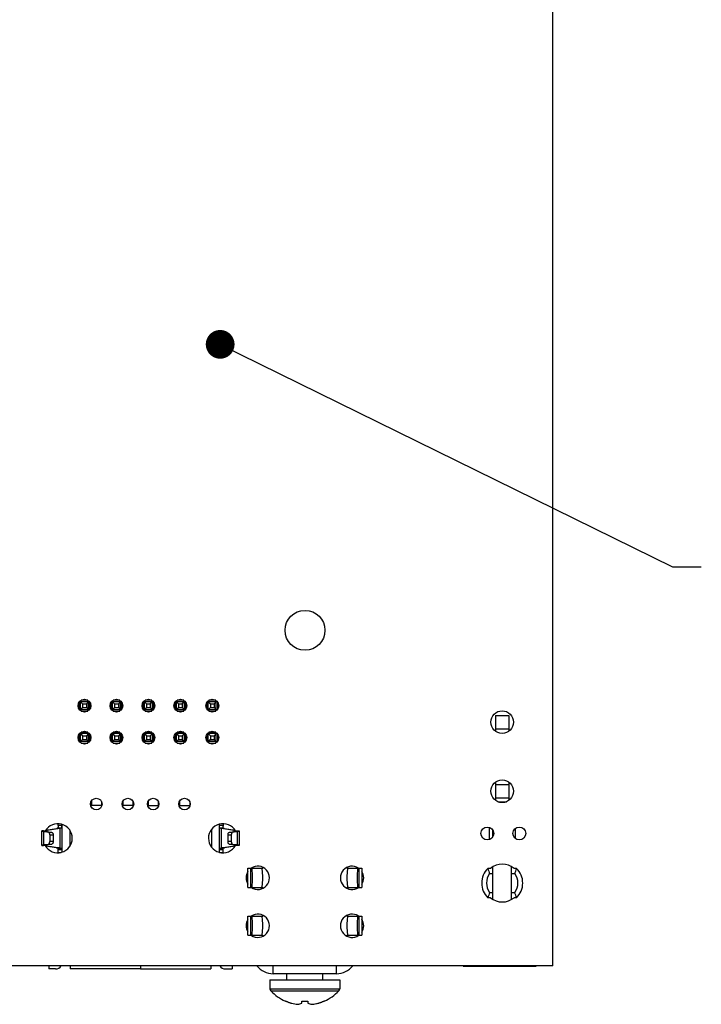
# Model space of a CAD drawing. Header units: inches. Extents: x 0 to 34, y 0 to 22.
# Tile 6 of 11: x 23.8 to 28.1, y 9.6 to 15.8. Entities that reach past the tile are written whole.
import ezdxf

# ---------------------------------------------------------------- set-up
doc = ezdxf.new("R2010")
doc.units = ezdxf.units.IN
doc.header["$LTSCALE"] = 1.87
doc.header["$MEASUREMENT"] = 0
doc.layers.get('0').update_dxf_attribs({"linetype": 'CONTINUOUS'})
doc.layers.add('DETAIL', color=7, linetype='CONTINUOUS')
doc.styles.get("Standard").update_dxf_attribs({"font": 'txt', "width": 0.8})
doc.dimstyles.get("Standard").update_dxf_attribs({"dimtxt": 0.125, "dimasz": 0.18, "dimexe": 0.125, "dimexo": 0.0625, "dimgap": 0.09, "dimtad": 0, "dimtih": 1, "dimtoh": 1, "dimzin": 4, "dimdsep": 46, "dimtxsty": 'STANDARD', "dimblk": '_FILLED', "dimblk1": '_FILLED', "dimblk2": '_FILLED', "dimcen": 0.09, "dimazin": 1, "dimtol": 1, "dimtp": 0.02, "dimtm": 0.02, "dimtfac": 1, "dimtofl": 0, "dimtmove": 0, "dimatfit": 3, "dimldrblk": '_FILLED', "dimfxl": 1, "dimtolj": 1, "dimtzin": 4, "dimarcsym": 0})

# ---------------------------------------------------------------- blocks, each defined once
blk = doc.blocks.new('_FILLED')
at = {"color": 0, "linetype": 'BYBLOCK'}
blk.add_solid([(0, 0), (-1, 0.174), (-1, -0.174)], dxfattribs=at)

msp = doc.modelspace()

# ---------------------------------------------------------------- linework, layer by layer
at = {"color": 7, "linetype": 'CONTINUOUS'}
for p, q in [((27.1599, 9.883), (27.1599, 17.983)), ((24.1962, 11.5316), (24.1962, 11.4897)), ((24.2552, 11.5356), (24.2052, 11.5356)), ((24.2052, 11.5356), (24.2182, 11.5226)), ((24.2052, 11.4856), (24.2052, 11.5356)), ((24.2513, 11.5446), (24.2092, 11.5446)), ((24.2552, 11.5356), (24.2422, 11.5226)), ((24.2552, 11.4856), (24.2552, 11.5356)), ((24.2642, 11.4896), (24.2642, 11.5317)), ((24.3962, 11.5316), (24.3962, 11.4897)), ((24.4552, 11.5356), (24.4052, 11.5356)), ((24.4052, 11.5356), (24.4182, 11.5226)), ((24.4052, 11.4856), (24.4052, 11.5356)), ((24.4513, 11.5446), (24.4092, 11.5446)), ((24.4552, 11.5356), (24.4422, 11.5226)), ((24.4552, 11.4856), (24.4552, 11.5356)), ((24.4642, 11.4896), (24.4642, 11.5317)), ((24.5962, 11.5316), (24.5962, 11.4897)), ((24.6552, 11.5356), (24.6052, 11.5356)), ((24.6052, 11.5356), (24.6182, 11.5226)), ((24.6052, 11.4856), (24.6052, 11.5356)), ((24.6513, 11.5446), (24.6092, 11.5446)), ((24.6552, 11.5356), (24.6422, 11.5226)), ((24.6552, 11.4856), (24.6552, 11.5356)), ((24.6642, 11.4896), (24.6642, 11.5317)), ((24.7962, 11.5316), (24.7962, 11.4897)), ((24.8552, 11.5356), (24.8052, 11.5356)), ((24.8052, 11.5356), (24.8182, 11.5226)), ((24.8052, 11.4856), (24.8052, 11.5356)), ((24.8513, 11.5446), (24.8092, 11.5446)), ((24.8552, 11.5356), (24.8422, 11.5226)), ((24.8552, 11.4856), (24.8552, 11.5356)), ((24.8642, 11.4896), (24.8642, 11.5317)), ((24.9962, 11.5316), (24.9962, 11.4897)), ((25.0552, 11.5356), (25.0052, 11.5356)), ((25.0052, 11.5356), (25.0182, 11.5226)), ((25.0052, 11.4856), (25.0052, 11.5356)), ((25.0513, 11.5446), (25.0092, 11.5446)), ((25.0552, 11.5356), (25.0422, 11.5226)), ((25.0552, 11.4856), (25.0552, 11.5356)), ((25.0642, 11.4896), (25.0642, 11.5317)), ((24.2182, 11.4986), (24.2052, 11.4856)), ((24.2552, 11.4856), (24.2052, 11.4856)), ((24.2093, 11.4766), (24.2512, 11.4766)), ((24.2182, 11.5226), (24.2422, 11.5226)), ((24.2182, 11.5226), (24.2182, 11.4986)), ((24.2182, 11.4986), (24.2422, 11.4986)), ((24.2422, 11.5226), (24.2422, 11.4986)), ((24.2422, 11.4986), (24.2552, 11.4856)), ((24.4182, 11.4986), (24.4052, 11.4856)), ((24.4552, 11.4856), (24.4052, 11.4856)), ((24.4093, 11.4766), (24.4512, 11.4766)), ((24.4182, 11.5226), (24.4422, 11.5226)), ((24.4182, 11.5226), (24.4182, 11.4986)), ((24.4182, 11.4986), (24.4422, 11.4986)), ((24.4422, 11.5226), (24.4422, 11.4986)), ((24.4422, 11.4986), (24.4552, 11.4856)), ((24.6182, 11.4986), (24.6052, 11.4856)), ((24.6552, 11.4856), (24.6052, 11.4856)), ((24.6093, 11.4766), (24.6512, 11.4766)), ((24.6182, 11.5226), (24.6422, 11.5226)), ((24.6182, 11.5226), (24.6182, 11.4986)), ((24.6182, 11.4986), (24.6422, 11.4986)), ((24.6422, 11.5226), (24.6422, 11.4986)), ((24.6422, 11.4986), (24.6552, 11.4856)), ((24.8182, 11.4986), (24.8052, 11.4856)), ((24.8552, 11.4856), (24.8052, 11.4856)), ((24.8093, 11.4766), (24.8512, 11.4766)), ((24.8182, 11.5226), (24.8422, 11.5226)), ((24.8182, 11.5226), (24.8182, 11.4986)), ((24.8182, 11.4986), (24.8422, 11.4986)), ((24.8422, 11.5226), (24.8422, 11.4986)), ((24.8422, 11.4986), (24.8552, 11.4856)), ((25.0182, 11.4986), (25.0052, 11.4856)), ((25.0552, 11.4856), (25.0052, 11.4856)), ((25.0093, 11.4766), (25.0512, 11.4766)), ((25.0182, 11.5226), (25.0422, 11.5226)), ((25.0182, 11.5226), (25.0182, 11.4986)), ((25.0182, 11.4986), (25.0422, 11.4986)), ((25.0422, 11.5226), (25.0422, 11.4986)), ((25.0422, 11.4986), (25.0552, 11.4856)), ((26.8021, 11.4502), (26.8863, 11.4502)), ((26.8021, 11.4502), (26.8021, 11.3511)), ((26.8863, 11.4502), (26.8863, 11.3511)), ((24.2513, 11.3446), (24.2092, 11.3446)), ((24.4513, 11.3446), (24.4092, 11.3446)), ((24.6513, 11.3446), (24.6092, 11.3446)), ((24.8513, 11.3446), (24.8092, 11.3446)), ((25.0513, 11.3446), (25.0092, 11.3446)), ((26.8021, 11.3659), (26.8863, 11.3659)), ((24.1962, 11.3316), (24.1962, 11.2897)), ((24.2552, 11.3356), (24.2052, 11.3356)), ((24.2052, 11.3356), (24.2182, 11.3226)), ((24.2052, 11.2856), (24.2052, 11.3356)), ((24.2182, 11.2986), (24.2052, 11.2856)), ((24.2552, 11.2856), (24.2052, 11.2856)), ((24.2182, 11.3226), (24.2422, 11.3226)), ((24.2182, 11.3226), (24.2182, 11.2986)), ((24.2182, 11.2986), (24.2422, 11.2986)), ((24.2552, 11.3356), (24.2422, 11.3226)), ((24.2422, 11.3226), (24.2422, 11.2986)), ((24.2422, 11.2986), (24.2552, 11.2856)), ((24.2552, 11.2856), (24.2552, 11.3356)), ((24.2642, 11.2896), (24.2642, 11.3317)), ((24.3962, 11.3316), (24.3962, 11.2897)), ((24.4552, 11.3356), (24.4052, 11.3356)), ((24.4052, 11.3356), (24.4182, 11.3226)), ((24.4052, 11.2856), (24.4052, 11.3356)), ((24.4182, 11.2986), (24.4052, 11.2856)), ((24.4552, 11.2856), (24.4052, 11.2856)), ((24.4182, 11.3226), (24.4422, 11.3226)), ((24.4182, 11.3226), (24.4182, 11.2986)), ((24.4182, 11.2986), (24.4422, 11.2986)), ((24.4552, 11.3356), (24.4422, 11.3226)), ((24.4422, 11.3226), (24.4422, 11.2986)), ((24.4422, 11.2986), (24.4552, 11.2856)), ((24.4552, 11.2856), (24.4552, 11.3356)), ((24.4642, 11.2896), (24.4642, 11.3317)), ((24.5962, 11.3316), (24.5962, 11.2897)), ((24.6552, 11.3356), (24.6052, 11.3356)), ((24.6052, 11.3356), (24.6182, 11.3226)), ((24.6052, 11.2856), (24.6052, 11.3356)), ((24.6182, 11.2986), (24.6052, 11.2856)), ((24.6552, 11.2856), (24.6052, 11.2856)), ((24.6182, 11.3226), (24.6422, 11.3226)), ((24.6182, 11.3226), (24.6182, 11.2986)), ((24.6182, 11.2986), (24.6422, 11.2986)), ((24.6552, 11.3356), (24.6422, 11.3226)), ((24.6422, 11.3226), (24.6422, 11.2986)), ((24.6422, 11.2986), (24.6552, 11.2856)), ((24.6552, 11.2856), (24.6552, 11.3356)), ((24.6642, 11.2896), (24.6642, 11.3317)), ((24.7962, 11.3316), (24.7962, 11.2897)), ((24.8552, 11.3356), (24.8052, 11.3356)), ((24.8052, 11.3356), (24.8182, 11.3226)), ((24.8052, 11.2856), (24.8052, 11.3356)), ((24.8182, 11.2986), (24.8052, 11.2856)), ((24.8552, 11.2856), (24.8052, 11.2856)), ((24.8182, 11.3226), (24.8422, 11.3226)), ((24.8182, 11.3226), (24.8182, 11.2986)), ((24.8182, 11.2986), (24.8422, 11.2986)), ((24.8552, 11.3356), (24.8422, 11.3226)), ((24.8422, 11.3226), (24.8422, 11.2986)), ((24.8422, 11.2986), (24.8552, 11.2856)), ((24.8552, 11.2856), (24.8552, 11.3356)), ((24.8642, 11.2896), (24.8642, 11.3317)), ((24.9962, 11.3316), (24.9962, 11.2897)), ((25.0552, 11.3356), (25.0052, 11.3356)), ((25.0052, 11.3356), (25.0182, 11.3226)), ((25.0052, 11.2856), (25.0052, 11.3356)), ((25.0182, 11.2986), (25.0052, 11.2856)), ((25.0552, 11.2856), (25.0052, 11.2856)), ((25.0182, 11.3226), (25.0422, 11.3226)), ((25.0182, 11.3226), (25.0182, 11.2986)), ((25.0182, 11.2986), (25.0422, 11.2986)), ((25.0552, 11.3356), (25.0422, 11.3226)), ((25.0422, 11.3226), (25.0422, 11.2986)), ((25.0422, 11.2986), (25.0552, 11.2856)), ((25.0552, 11.2856), (25.0552, 11.3356)), ((25.0642, 11.2896), (25.0642, 11.3317)), ((24.2093, 11.2766), (24.2512, 11.2766)), ((24.4093, 11.2766), (24.4512, 11.2766)), ((24.6093, 11.2766), (24.6512, 11.2766)), ((24.8093, 11.2766), (24.8512, 11.2766)), ((25.0093, 11.2766), (25.0512, 11.2766)), ((26.8021, 11.0319), (26.8021, 10.918)), ((26.8021, 11.0171), (26.8863, 11.0171)), ((26.8863, 11.0319), (26.8863, 10.918)), ((24.2734, 10.9138), (24.2734, 10.8859)), ((24.4703, 10.9117), (24.4703, 10.8859)), ((24.5333, 10.9129), (24.5333, 10.8859)), ((24.6288, 10.9127), (24.6288, 10.8859)), ((24.6918, 10.9119), (24.6918, 10.8859)), ((24.8257, 10.9141), (24.8257, 10.8859)), ((26.8021, 10.9328), (26.8863, 10.9328)), ((24.3364, 10.8859), (24.2734, 10.8859)), ((24.3364, 10.9108), (24.3364, 10.8859)), ((24.5333, 10.8859), (24.4703, 10.8859)), ((24.6288, 10.8859), (24.6918, 10.8859)), ((24.8257, 10.8859), (24.8887, 10.8859)), ((24.8887, 10.9103), (24.8887, 10.8859)), ((26.8179, 10.9092), (26.8705, 10.9092)), ((23.9629, 10.6361), (23.9629, 10.7263)), ((23.9748, 10.7275), (23.9642, 10.7274)), ((23.9868, 10.7268), (23.9866, 10.7263)), ((23.9876, 10.7317), (24.0547, 10.7423)), ((24.0752, 10.7423), (23.9971, 10.73)), ((23.9971, 10.7227), (23.9971, 10.73)), ((24.0547, 10.7423), (24.0623, 10.7423)), ((24.0627, 10.7443), (24.0623, 10.7441)), ((24.0653, 10.7441), (24.0623, 10.7441)), ((24.065, 10.7598), (24.065, 10.7719)), ((24.0752, 10.7423), (24.0752, 10.6201)), ((24.0889, 10.7682), (24.0889, 10.5937)), ((24.1377, 10.733), (24.1377, 10.6289)), ((25.0244, 10.7356), (25.0244, 10.6263)), ((25.0732, 10.7687), (25.0732, 10.5932)), ((25.165, 10.73), (25.0869, 10.7423)), ((25.0869, 10.6201), (25.0869, 10.7423)), ((25.0998, 10.7441), (25.0968, 10.7441)), ((25.0971, 10.7719), (25.0971, 10.7598)), ((25.0998, 10.7441), (25.1013, 10.7436)), ((25.0998, 10.7423), (25.1074, 10.7423)), ((25.1013, 10.7436), (25.1051, 10.7427)), ((25.1074, 10.7423), (25.1724, 10.7321)), ((25.165, 10.73), (25.165, 10.7227)), ((25.1979, 10.7274), (25.199, 10.7267)), ((25.1992, 10.7263), (25.1992, 10.6361)), ((26.7615, 10.7495), (26.7615, 10.6718)), ((26.7852, 10.6892), (26.7852, 10.7321)), ((26.9269, 10.6787), (26.9269, 10.7426)), ((23.9758, 10.7227), (23.9964, 10.7227)), ((24.0061, 10.7178), (23.9758, 10.7227)), ((23.9758, 10.6397), (23.9758, 10.7227)), ((23.9898, 10.7242), (23.9939, 10.7232)), ((23.9964, 10.7227), (24.0268, 10.7178)), ((24.0268, 10.7178), (24.0061, 10.7178)), ((24.0069, 10.7175), (24.0061, 10.7178)), ((24.0131, 10.7021), (24.0338, 10.7021)), ((24.0131, 10.7021), (24.0131, 10.6603)), ((24.0268, 10.7178), (24.0276, 10.7175)), ((24.0338, 10.7021), (24.0338, 10.6603)), ((25.1283, 10.7021), (25.149, 10.7021)), ((25.1283, 10.7021), (25.1283, 10.6603)), ((25.1353, 10.7178), (25.1657, 10.7227)), ((25.156, 10.7178), (25.1353, 10.7178)), ((25.149, 10.7021), (25.149, 10.6603)), ((25.1863, 10.7227), (25.156, 10.7178)), ((25.1657, 10.7227), (25.1863, 10.7227)), ((25.1863, 10.7227), (25.1863, 10.6397)), ((23.9642, 10.635), (23.9631, 10.6357)), ((23.9642, 10.635), (23.9746, 10.6348)), ((23.9758, 10.6397), (24.0061, 10.6446)), ((23.9964, 10.6397), (23.9758, 10.6397)), ((23.9862, 10.6323), (23.9971, 10.6323)), ((24.0547, 10.6201), (23.9873, 10.6307)), ((24.0268, 10.6446), (23.9964, 10.6397)), ((23.9971, 10.6323), (23.9971, 10.6397)), ((23.9971, 10.6323), (24.0752, 10.6201)), ((24.0061, 10.6446), (24.0268, 10.6446)), ((24.0338, 10.6603), (24.0131, 10.6603)), ((24.0752, 10.6201), (24.0547, 10.6201)), ((24.0575, 10.6195), (24.0547, 10.6201)), ((24.0618, 10.6185), (24.0575, 10.6195)), ((24.0653, 10.6163), (24.0889, 10.6163)), ((24.0653, 10.59), (24.0653, 10.6163)), ((24.0889, 10.6082), (24.0653, 10.6082)), ((25.0732, 10.6163), (25.0968, 10.6163)), ((25.0968, 10.6082), (25.0732, 10.6082)), ((25.0869, 10.6201), (25.165, 10.6323)), ((25.1074, 10.6201), (25.0869, 10.6201)), ((25.0968, 10.6163), (25.0968, 10.59)), ((25.1727, 10.6303), (25.1074, 10.6201)), ((25.149, 10.6603), (25.1283, 10.6603)), ((25.1353, 10.6446), (25.1345, 10.6448)), ((25.1353, 10.6446), (25.156, 10.6446)), ((25.1657, 10.6397), (25.1353, 10.6446)), ((25.1552, 10.6448), (25.156, 10.6446)), ((25.156, 10.6446), (25.1863, 10.6397)), ((25.165, 10.6397), (25.165, 10.6323)), ((25.1863, 10.6397), (25.1657, 10.6397)), ((25.1723, 10.6381), (25.1682, 10.6392)), ((25.1753, 10.6355), (25.1755, 10.6361)), ((24.0653, 10.5925), (24.0845, 10.5925)), ((25.0757, 10.5925), (25.0968, 10.5925)), ((25.2526, 10.493), (25.3466, 10.493)), ((25.2526, 10.373), (25.2526, 10.493)), ((25.2711, 10.373), (25.2711, 10.493)), ((25.2826, 10.493), (25.2826, 10.4986)), ((25.3466, 10.493), (25.3466, 10.4986)), ((25.8716, 10.4981), (25.8716, 10.493)), ((25.8716, 10.493), (25.9655, 10.493)), ((25.9356, 10.499), (25.9356, 10.493)), ((25.947, 10.493), (25.947, 10.373)), ((25.9656, 10.493), (25.9656, 10.373)), ((26.7703, 10.4922), (26.7546, 10.4922)), ((26.7852, 10.2979), (26.7852, 10.5024)), ((26.9033, 10.2979), (26.9033, 10.5024)), ((26.9338, 10.4922), (26.9182, 10.4922)), ((26.7655, 10.4592), (26.7852, 10.4592)), ((26.9033, 10.4592), (26.923, 10.4592)), ((25.2526, 10.373), (25.3466, 10.373)), ((25.2826, 10.3674), (25.2826, 10.373)), ((25.3466, 10.3674), (25.3466, 10.373)), ((25.8716, 10.373), (25.9655, 10.373)), ((25.8716, 10.373), (25.8716, 10.3679)), ((25.9356, 10.373), (25.9356, 10.3669)), ((26.7703, 10.3081), (26.7546, 10.3081)), ((26.7655, 10.3411), (26.7852, 10.3411)), ((26.9033, 10.3411), (26.923, 10.3411)), ((26.9338, 10.3081), (26.9182, 10.3081)), ((25.2526, 10.193), (25.3466, 10.193)), ((25.2526, 10.073), (25.2526, 10.193)), ((25.2711, 10.073), (25.2711, 10.193)), ((25.2826, 10.193), (25.2826, 10.1986)), ((25.3466, 10.193), (25.3466, 10.1985)), ((25.8716, 10.198), (25.8716, 10.193)), ((25.8716, 10.193), (25.9655, 10.193)), ((25.9356, 10.199), (25.9356, 10.193)), ((25.947, 10.193), (25.947, 10.073)), ((25.9656, 10.193), (25.9656, 10.073)), ((25.2526, 10.073), (25.3466, 10.073)), ((25.2826, 10.0673), (25.2826, 10.073)), ((25.3466, 10.0673), (25.3466, 10.073)), ((25.8716, 10.073), (25.9655, 10.073)), ((25.8716, 10.073), (25.8716, 10.0678)), ((25.9356, 10.073), (25.9356, 10.0669)), ((27.1599, 9.883), (19.5599, 9.883)), ((24.0082, 9.883), (24.0082, 9.8623)), ((24.1409, 9.883), (24.1409, 9.8623)), ((24.5803, 9.883), (24.5803, 9.8623)), ((24.5818, 9.883), (24.5818, 9.8623)), ((25.0212, 9.883), (25.0212, 9.8623)), ((25.1539, 9.883), (25.1539, 9.8623)), ((25.4106, 9.833), (25.4106, 9.883)), ((25.8076, 9.833), (25.8076, 9.883)), ((26.6001, 9.8805), (26.6001, 9.883)), ((26.6001, 9.8805), (27.0568, 9.8805)), ((26.6316, 9.883), (26.6316, 9.8805)), ((26.6552, 9.883), (26.6552, 9.8805)), ((27.0332, 9.883), (27.0332, 9.8805)), ((27.0568, 9.883), (27.0568, 9.8805)), ((24.0496, 9.8623), (24.0082, 9.8623)), ((24.5803, 9.8623), (24.1409, 9.8623)), ((24.5818, 9.8623), (25.0212, 9.8623)), ((25.1125, 9.8623), (25.1539, 9.8623)), ((25.8076, 9.833), (25.4106, 9.833)), ((25.4971, 9.795), (25.4971, 9.833)), ((25.7211, 9.795), (25.7211, 9.833)), ((25.3901, 9.795), (25.8281, 9.795)), ((25.3901, 9.795), (25.3901, 9.739)), ((25.8281, 9.795), (25.8281, 9.739)), ((25.3901, 9.739), (25.8281, 9.739)), ((25.3957, 9.725), (25.8224, 9.725)), ((25.4871, 9.6611), (25.4874, 9.6616)), ((25.4874, 9.6616), (25.4871, 9.6612)), ((25.5009, 9.656), (25.4886, 9.6611)), ((25.4886, 9.6611), (25.5008, 9.656)), ((25.5901, 9.6477), (25.5901, 9.6611)), ((25.6281, 9.6611), (25.6281, 9.6477)), ((25.7173, 9.656), (25.7296, 9.6611)), ((25.7296, 9.6611), (25.7173, 9.656)), ((25.7311, 9.6611), (25.7308, 9.6616)), ((25.7308, 9.6616), (25.731, 9.6612))]:
    msp.add_line(p, q, dxfattribs=at)
for centre, radius in [((25.6102, 11.9826), 0.125), ((24.2302, 11.5106), 0.04), ((24.4302, 11.5106), 0.04), ((24.6302, 11.5106), 0.04), ((24.8302, 11.5106), 0.04), ((25.0302, 11.5106), 0.04), ((26.8442, 11.408), 0.0709), ((24.2302, 11.3106), 0.04), ((24.4302, 11.3106), 0.04), ((24.6302, 11.3106), 0.04), ((24.8302, 11.3106), 0.04), ((25.0302, 11.3106), 0.04), ((26.8442, 10.975), 0.0709), ((24.3041, 10.895), 0.036), ((24.5021, 10.895), 0.036), ((24.6601, 10.895), 0.036), ((24.8561, 10.895), 0.036), ((26.7512, 10.7106), 0.0402), ((26.9512, 10.7106), 0.0402)]:
    msp.add_circle(centre, radius, dxfattribs=at)
for centre, radius, start, end in [((23.9359, 13.6778), 2.9505, 270.75526, 270.95418), ((24.0631, 10.681), 0.091, 210.55556, 149.11826), ((24.1242, 6.9659), 3.7943, 90.53908, 90.89424), ((24.1277, 6.2084), 4.5361, 90.52582, 90.78788), ((25.0971, 10.681), 0.091, 30.90575, 329.42067), ((25.0379, 6.9659), 3.7943, 89.10576, 89.46092), ((25.0397, 6.6659), 4.0786, 89.19742, 89.48888), ((25.1113, 10.9191), 0.1785, 261.23083, 262.13414), ((25.2582, 10.7598), 0.161, 179.99886, 180.58679), ((25.2445, 10.7596), 0.1473, 180.57799, 181.22183), ((25.1252, 10.842), 0.1013, 258.53233, 259.85538), ((25.1455, 10.622), 0.1098, 78.70048, 79.78657), ((25.2202, 13.2866), 2.5593, 268.99143, 269.23412), ((25.242, 14.8612), 4.134, 269.22439, 269.38964), ((23.9996, 10.8892), 0.1682, 260.82424, 261.84393), ((24.0123, 10.8088), 0.0875, 257.86451, 259.06259), ((24.0168, 10.8316), 0.1109, 259.01854, 259.43171), ((25.1813, 10.7021), 0.0324, 177.03625, 180.00279), ((25.1641, 10.8787), 0.1576, 278.1217, 279.21013), ((23.998, 10.4837), 0.1576, 98.1217, 99.21013), ((23.9356, 7.664), 2.9711, 89.05169, 89.24678), ((24.0125, 10.7197), 0.0887, 258.22501, 258.67467), ((24.0165, 10.74), 0.1094, 258.68326, 259.78814), ((23.9808, 10.6603), 0.0324, 357.03625, 0.00279), ((24.0496, 10.4355), 0.1863, 81.10997, 82.09298), ((25.1453, 10.5307), 0.1109, 79.01854, 79.43171), ((25.1499, 10.5536), 0.0875, 77.86451, 79.06259), ((25.2243, 7.8104), 2.8247, 90.76805, 90.99187), ((25.1625, 10.4732), 0.1682, 80.82424, 81.84393), ((25.2411, 6.5718), 4.0634, 90.60871, 90.77036), ((25.3146, 10.433), 0.073, 236.57285, 124.72276), ((25.9046, 10.433), 0.073, 57.23447, 304.72276), ((26.8442, 10.4002), 0.1285, 134.22763, 225.77237), ((26.8442, 10.4002), 0.1181, 51.22518, 128.77482), ((26.8442, 10.4002), 0.1285, 314.22763, 45.77237), ((25.3146, 10.433), 0.073, 147.73005, 212.26995), ((25.9046, 10.433), 0.073, 326.28856, 33.71144), ((26.8442, 10.4002), 0.0984, 143.1301, 216.8699), ((26.8442, 10.4002), 0.0984, 323.1301, 36.8699), ((26.8442, 10.4002), 0.1181, 231.22518, 308.77482), ((25.3146, 10.133), 0.073, 147.73005, 212.26995), ((25.3146, 10.133), 0.073, 236.57285, 124.72276), ((25.9046, 10.133), 0.073, 57.23447, 304.72276), ((25.9046, 10.133), 0.073, 326.28856, 33.71144), ((24.0496, 9.9017), 0.0394, 270, 331.62747), ((25.1125, 9.9017), 0.0394, 208.37253, 270), ((25.4106, 9.961), 0.128, 217.73561, 270), ((25.8076, 9.961), 0.128, 270, 322.26445), ((25.4101, 9.739), 0.02, 180, 224.22976), ((25.6091, 9.9327), 0.2977, 224.22976, 245.80894), ((25.6091, 9.9327), 0.2977, 294.19106, 315.77024), ((25.8081, 9.739), 0.02, 315.77024, 360), ((25.6162, 9.9517), 0.3175, 248.69858, 249.81672), ((25.6096, 9.9339), 0.2984, 249.81561, 251.11885), ((25.6085, 9.9308), 0.2952, 251.13385, 253.58532), ((25.6079, 9.9291), 0.2933, 251.12951, 252.80236), ((25.6096, 9.9346), 0.2991, 252.79944, 253.57817), ((25.58, 9.8618), 0.2211, 255.60434, 266.43287), ((25.6091, 10.0008), 0.3397, 266.7985, 273.20151), ((25.6381, 9.8618), 0.2211, 273.56713, 284.39566), ((25.6382, 9.8605), 0.2197, 273.55197, 277.03055), ((25.6377, 9.8638), 0.2231, 280.58421, 284.37452), ((25.6097, 9.9308), 0.2952, 286.41468, 288.86615), ((25.6085, 9.9346), 0.2991, 286.42183, 287.20056), ((25.6102, 9.9291), 0.2933, 287.19764, 288.87049), ((25.6085, 9.9339), 0.2984, 288.88115, 290.18439), ((25.602, 9.9517), 0.3175, 290.18328, 291.30142)]:
    msp.add_arc(centre, radius, start, end, dxfattribs=at)
for centre, major_axis, ratio, start_param, end_param in [((25.2749, 10.433), (0, 0.06), 0.127077, -3.141593, 0), ((25.3384, 10.433), (0, 0.06), 0.127077, -3.141593, 0), ((25.8797, 10.433), (0, 0.06), 0.127077, 0, 3.141593), ((25.9432, 10.433), (0, 0.06), 0.127077, 0, 3.141593), ((26.8442, 10.6384), (0, 0.2616), 0.413105, -4.119566, -3.957862), ((26.8442, 10.6384), (0, 0.2616), 0.413105, -2.325323, -2.163619), ((26.8442, 10.1619), (0, 0.2616), 0.413105, 7.099455, 7.261159), ((26.8442, 10.1619), (0, 0.2616), 0.413105, 5.305212, 5.466916), ((25.2749, 10.133), (0, 0.06), 0.127077, -3.141593, 0), ((25.3384, 10.133), (0, 0.06), 0.127077, -3.141593, 0), ((25.8797, 10.133), (0, 0.06), 0.127077, 6.283185, 9.424778), ((25.9432, 10.133), (0, 0.06), 0.127077, 0, 3.141593)]:
    msp.add_ellipse(centre, major_axis=major_axis, ratio=ratio, start_param=start_param, end_param=end_param, dxfattribs=at)
for points, knots in [([(23.9629, 10.7263), (23.9629, 10.7264), (23.963, 10.7266), (23.9633, 10.7269), (23.9637, 10.7271), (23.964, 10.7273), (23.9642, 10.7274)], [0, 0, 0, 0, 0.166058, 0.375041, 0.649832, 1, 1, 1, 1]), ([(23.9728, 10.7231), (23.9721, 10.7233), (23.9706, 10.7235), (23.9686, 10.7239), (23.9669, 10.7243), (23.9655, 10.7247), (23.9644, 10.725), (23.9637, 10.7254), (23.9633, 10.7257), (23.9631, 10.7259), (23.9629, 10.7261), (23.9629, 10.7263)], [0, 0, 0, 0, 0.218299, 0.40972, 0.573856, 0.710482, 0.819674, 0.902086, 0.933869, 0.960038, 1, 1, 1, 1]), ([(23.9866, 10.7263), (23.9866, 10.7262), (23.9866, 10.726), (23.9868, 10.7257), (23.987, 10.7255), (23.9876, 10.7251), (23.9885, 10.7247), (23.9894, 10.7244), (23.9898, 10.7242)], [0, 0, 0, 0, 0.065193, 0.139717, 0.230005, 0.339693, 0.623978, 1, 1, 1, 1]), ([(23.9971, 10.73), (23.9958, 10.7298), (23.9934, 10.7293), (23.9907, 10.7286), (23.9889, 10.7281), (23.988, 10.7277), (23.9873, 10.7273), (23.9869, 10.727), (23.9868, 10.7268)], [0, 0, 0, 0, 0.371854, 0.662649, 0.77705, 0.870844, 0.944621, 1, 1, 1, 1]), ([(24.0547, 10.7423), (24.0562, 10.7426), (24.0587, 10.7431), (24.0612, 10.7437), (24.0623, 10.7441)], [0, 0, 0, 0, 0.568904, 1, 1, 1, 1]), ([(24.065, 10.7598), (24.065, 10.758), (24.0649, 10.7554), (24.0648, 10.752), (24.0646, 10.7498), (24.0643, 10.7479), (24.0639, 10.7463), (24.0635, 10.7451), (24.063, 10.7445), (24.0627, 10.7443)], [0, 0, 0, 0, 0.33554, 0.491136, 0.632673, 0.755782, 0.857906, 0.938642, 1, 1, 1, 1]), ([(24.086, 10.7443), (24.0854, 10.7442), (24.0839, 10.7438), (24.0803, 10.743), (24.0773, 10.7426), (24.0752, 10.7423)], [0, 0, 0, 0, 0.184981, 0.413947, 1, 1, 1, 1]), ([(24.0861, 10.7443), (24.0863, 10.7444), (24.0867, 10.7447), (24.087, 10.7453), (24.0874, 10.7461), (24.0877, 10.7475), (24.088, 10.7494), (24.0882, 10.7517), (24.0884, 10.7543), (24.0885, 10.7572), (24.0885, 10.7591), (24.0885, 10.7601)], [0, 0, 0, 0, 0.049552, 0.081869, 0.120304, 0.216415, 0.337977, 0.482541, 0.644835, 0.819237, 1, 1, 1, 1]), ([(25.0841, 10.7427), (25.0826, 10.7429), (25.0799, 10.7434), (25.0772, 10.744), (25.0761, 10.7443)], [0, 0, 0, 0, 0.574611, 1, 1, 1, 1]), ([(25.0998, 10.7441), (25.0993, 10.7442), (25.0986, 10.7451), (25.0981, 10.7465), (25.0978, 10.748), (25.0975, 10.7498), (25.0973, 10.7527), (25.0972, 10.7549), (25.0972, 10.7565)], [0, 0, 0, 0, 0.130765, 0.226237, 0.344002, 0.483485, 0.642129, 1, 1, 1, 1]), ([(25.174, 10.7277), (25.1736, 10.7279), (25.1727, 10.7282), (25.1704, 10.7289), (25.1684, 10.7294), (25.167, 10.7296)], [0, 0, 0, 0, 0.181981, 0.409462, 1, 1, 1, 1]), ([(25.1755, 10.7263), (25.1755, 10.7264), (25.1755, 10.7267), (25.1751, 10.727), (25.1746, 10.7274), (25.1742, 10.7276), (25.174, 10.7277)], [0, 0, 0, 0, 0.167926, 0.377333, 0.651484, 1, 1, 1, 1]), ([(25.1992, 10.7263), (25.1992, 10.7261), (25.1991, 10.7259), (25.1988, 10.7257), (25.1984, 10.7254), (25.1977, 10.725), (25.1966, 10.7247), (25.1952, 10.7243), (25.1935, 10.7239), (25.1915, 10.7235), (25.1901, 10.7233), (25.1893, 10.7231)], [0, 0, 0, 0, 0.039962, 0.066131, 0.097914, 0.180326, 0.289518, 0.426144, 0.59028, 0.781701, 1, 1, 1, 1]), ([(24.0121, 10.7101), (24.0118, 10.711), (24.0112, 10.7127), (24.0098, 10.7154), (24.0081, 10.7171), (24.0069, 10.7175)], [0, 0, 0, 0, 0.306586, 0.577046, 1, 1, 1, 1]), ([(24.0131, 10.7021), (24.0131, 10.7034), (24.013, 10.7061), (24.0125, 10.7088), (24.0121, 10.7101)], [0, 0, 0, 0, 0.513692, 1, 1, 1, 1]), ([(24.0276, 10.7175), (24.0285, 10.7172), (24.0299, 10.716), (24.0312, 10.714), (24.0325, 10.7113), (24.0335, 10.7073), (24.0338, 10.7038), (24.0338, 10.7021)], [0, 0, 0, 0, 0.178668, 0.288298, 0.411579, 0.692115, 1, 1, 1, 1]), ([(25.1283, 10.7021), (25.1283, 10.704), (25.1285, 10.7068), (25.1294, 10.7104), (25.1302, 10.7127), (25.1313, 10.7147), (25.1325, 10.7162), (25.1338, 10.7173), (25.1348, 10.7177), (25.1353, 10.7178)], [0, 0, 0, 0, 0.315122, 0.462574, 0.598439, 0.720184, 0.826629, 0.918635, 1, 1, 1, 1]), ([(25.156, 10.7178), (25.1555, 10.7177), (25.1546, 10.7173), (25.1533, 10.7164), (25.1522, 10.715), (25.1512, 10.7133), (25.1503, 10.7112), (25.1497, 10.7089), (25.1492, 10.7064), (25.149, 10.7046), (25.149, 10.7037)], [0, 0, 0, 0, 0.082869, 0.175472, 0.281468, 0.402011, 0.536434, 0.682831, 0.838453, 1, 1, 1, 1]), ([(25.1657, 10.7227), (25.167, 10.7229), (25.1692, 10.7234), (25.1718, 10.7241), (25.1735, 10.7246), (25.1743, 10.725), (25.175, 10.7254), (25.1753, 10.7257), (25.1754, 10.7259)], [0, 0, 0, 0, 0.377444, 0.66958, 0.783173, 0.87531, 0.946838, 1, 1, 1, 1]), ([(23.9629, 10.6361), (23.9629, 10.6362), (23.9631, 10.6364), (23.9633, 10.6367), (23.9637, 10.637), (23.9644, 10.6373), (23.9655, 10.6377), (23.9669, 10.6381), (23.9686, 10.6385), (23.9706, 10.6389), (23.9721, 10.6391), (23.9728, 10.6392)], [0, 0, 0, 0, 0.039962, 0.066131, 0.097914, 0.180326, 0.289518, 0.426144, 0.59028, 0.781701, 1, 1, 1, 1]), ([(23.9866, 10.6361), (23.9866, 10.6359), (23.9867, 10.6356), (23.9871, 10.6352), (23.9877, 10.6348), (23.9886, 10.6344), (23.9897, 10.634), (23.9911, 10.6336), (23.9926, 10.6332), (23.9938, 10.633), (23.9944, 10.6329)], [0, 0, 0, 0, 0.048115, 0.110849, 0.195435, 0.304676, 0.439625, 0.600591, 0.787486, 1, 1, 1, 1]), ([(23.9964, 10.6397), (23.9952, 10.6394), (23.9929, 10.639), (23.9903, 10.6383), (23.9886, 10.6377), (23.9878, 10.6373), (23.9871, 10.6369), (23.9868, 10.6366), (23.9867, 10.6365)], [0, 0, 0, 0, 0.377444, 0.66958, 0.783173, 0.87531, 0.946838, 1, 1, 1, 1]), ([(24.0061, 10.6446), (24.0066, 10.6447), (24.0075, 10.645), (24.0088, 10.646), (24.0099, 10.6473), (24.0109, 10.6491), (24.0118, 10.6511), (24.0124, 10.6535), (24.0129, 10.656), (24.0131, 10.6577), (24.0131, 10.6586)], [0, 0, 0, 0, 0.082869, 0.175472, 0.281468, 0.402011, 0.536434, 0.682831, 0.838453, 1, 1, 1, 1]), ([(24.0338, 10.6603), (24.0338, 10.6584), (24.0336, 10.6556), (24.0327, 10.652), (24.0319, 10.6497), (24.0308, 10.6477), (24.0296, 10.6461), (24.0283, 10.6451), (24.0273, 10.6447), (24.0268, 10.6446)], [0, 0, 0, 0, 0.315122, 0.462574, 0.598439, 0.720184, 0.826629, 0.918635, 1, 1, 1, 1]), ([(24.0653, 10.6163), (24.0653, 10.6164), (24.0653, 10.6166), (24.0651, 10.6169), (24.0648, 10.6171), (24.0642, 10.6175), (24.0632, 10.618), (24.0623, 10.6183), (24.0618, 10.6185)], [0, 0, 0, 0, 0.063734, 0.137176, 0.226878, 0.336452, 0.621718, 1, 1, 1, 1]), ([(24.0784, 10.6196), (24.0792, 10.6195), (24.0807, 10.6192), (24.0828, 10.6188), (24.0847, 10.6184), (24.0862, 10.618), (24.0873, 10.6176), (24.0881, 10.6173), (24.0885, 10.617), (24.0888, 10.6167), (24.0889, 10.6165), (24.0889, 10.6163)], [0, 0, 0, 0, 0.218759, 0.410629, 0.575147, 0.712037, 0.82132, 0.903575, 0.935152, 0.961009, 1, 1, 1, 1]), ([(25.0732, 10.6163), (25.0732, 10.6164), (25.0732, 10.6166), (25.0734, 10.6168), (25.0737, 10.617), (25.0743, 10.6174), (25.0753, 10.6178), (25.0768, 10.6182), (25.0787, 10.6187), (25.0811, 10.6192), (25.0839, 10.6196), (25.0859, 10.6199), (25.0869, 10.6201)], [0, 0, 0, 0, 0.016501, 0.036159, 0.060938, 0.091828, 0.173604, 0.283247, 0.421054, 0.586813, 0.780027, 1, 1, 1, 1]), ([(25.1074, 10.6201), (25.1066, 10.6199), (25.105, 10.6196), (25.1029, 10.6192), (25.1011, 10.6187), (25.0996, 10.6182), (25.0985, 10.6178), (25.0979, 10.6175), (25.0973, 10.6172), (25.0968, 10.6167), (25.0968, 10.6163)], [0, 0, 0, 0, 0.215781, 0.405725, 0.56922, 0.705911, 0.815799, 0.86089, 0.899641, 1, 1, 1, 1]), ([(25.1345, 10.6448), (25.1336, 10.6452), (25.1322, 10.6464), (25.1309, 10.6483), (25.1296, 10.6511), (25.1286, 10.6551), (25.1283, 10.6585), (25.1283, 10.6603)], [0, 0, 0, 0, 0.178668, 0.288298, 0.411579, 0.692115, 1, 1, 1, 1]), ([(25.149, 10.6603), (25.149, 10.6589), (25.1491, 10.6562), (25.1497, 10.6536), (25.15, 10.6523)], [0, 0, 0, 0, 0.513692, 1, 1, 1, 1]), ([(25.15, 10.6523), (25.1503, 10.6514), (25.1509, 10.6497), (25.1523, 10.647), (25.154, 10.6453), (25.1552, 10.6448)], [0, 0, 0, 0, 0.306586, 0.577046, 1, 1, 1, 1]), ([(25.165, 10.6323), (25.1663, 10.6326), (25.1687, 10.633), (25.1714, 10.6337), (25.1732, 10.6343), (25.1741, 10.6347), (25.1748, 10.6351), (25.1752, 10.6354), (25.1753, 10.6355)], [0, 0, 0, 0, 0.371854, 0.662649, 0.77705, 0.870844, 0.944621, 1, 1, 1, 1]), ([(25.1755, 10.6361), (25.1755, 10.6362), (25.1755, 10.6363), (25.1753, 10.6366), (25.1751, 10.6369), (25.1745, 10.6372), (25.1736, 10.6377), (25.1728, 10.638), (25.1723, 10.6381)], [0, 0, 0, 0, 0.065193, 0.139717, 0.230005, 0.339693, 0.623978, 1, 1, 1, 1]), ([(25.1893, 10.6392), (25.1901, 10.6391), (25.1915, 10.6389), (25.1935, 10.6385), (25.1952, 10.6381), (25.1966, 10.6377), (25.1977, 10.6373), (25.1984, 10.637), (25.1988, 10.6367), (25.1991, 10.6364), (25.1992, 10.6362), (25.1992, 10.6361)], [0, 0, 0, 0, 0.218299, 0.40972, 0.573856, 0.710482, 0.819674, 0.902086, 0.933869, 0.960038, 1, 1, 1, 1]), ([(25.1992, 10.6361), (25.1992, 10.636), (25.1991, 10.6358), (25.1988, 10.6355), (25.1984, 10.6352), (25.1981, 10.6351), (25.1979, 10.635)], [0, 0, 0, 0, 0.166058, 0.375041, 0.649832, 1, 1, 1, 1]), ([(25.5663, 9.6412), (25.5703, 9.6416), (25.5785, 9.6432), (25.5862, 9.646), (25.5901, 9.6477)], [0, 0, 0, 0, 0.492173, 1, 1, 1, 1]), ([(25.6281, 9.6477), (25.6319, 9.646), (25.6397, 9.6432), (25.6478, 9.6416), (25.6519, 9.6412)], [0, 0, 0, 0, 0.507828, 1, 1, 1, 1])]:
    msp.add_open_spline(points, degree=3, knots=knots, dxfattribs=at)

# ---------------------------------------------------------------- leaders
at = {"layer": 'DETAIL', "color": 2, "linetype": 'CONTINUOUS'}
msp.add_leader([(25.0793, 13.7729), (27.9099, 12.3807), (28.0899, 12.3807)], dimstyle='STANDARD', override={"dimtad": 0, "dimldrblk": 'DOT'}, dxfattribs=at)

doc.saveas('drawing.dxf')
